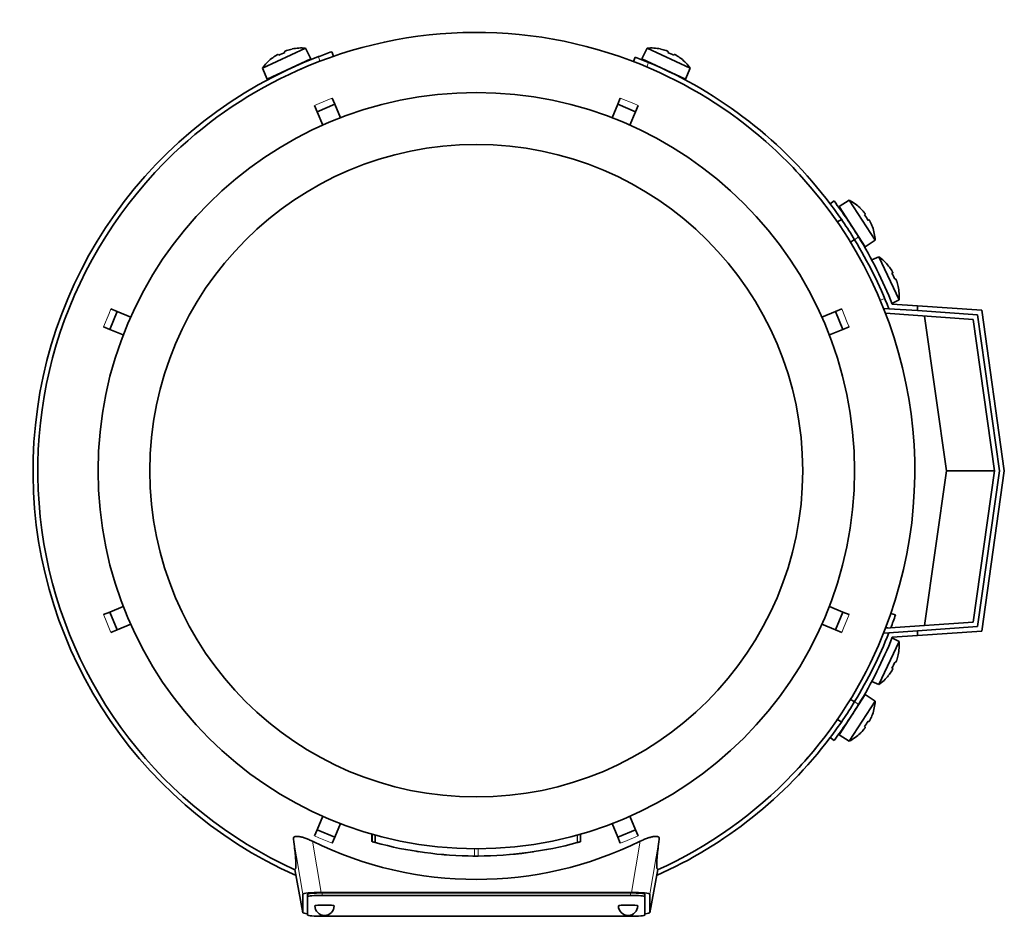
# Model space of a CAD drawing. Header units: millimetres. Extents: x 150 to 747, y -468 to 1127.
# Tile 1 of 12: x 152 to 356, y -468 to -282. Entities that reach past the tile are written whole.
import ezdxf

# ---------------------------------------------------------------- set-up
doc = ezdxf.new("R2010")
doc.units = ezdxf.units.MM
for name, color, linetype in [('LOW_134-1', 7, 'Continuous'), ('M5X8_UNI7687', 7, 'Continuous'), ('VSI134_DIFFUSORE', 7, 'Continuous'), ('VSI134_FILTRO_A', 7, 'Continuous'), ('VSI134_FILTRO_B', 7, 'Continuous'), ('VSI134_TERMINALE', 7, 'Continuous'), ('VSI134_TESTATA', 7, 'Continuous')]:
    doc.layers.add(name, color=color, linetype=linetype)

# ---------------------------------------------------------------- blocks, each defined once
blk = doc.blocks.new('SE2')
at = {"layer": 'LOW_134-1', "color": 7, "linetype": 'Continuous', "lineweight": 35}
for p, q in [((331.4, -341.76), (332.39, -341.83)), ((349.9, -344.06), (331.69, -342.78)), ((354.32, -375.47), (349.9, -344.06)), ((349.9, -406.88), (354.32, -375.47)), ((331.69, -408.15), (349.9, -406.88)), ((332.39, -409.1), (331.4, -409.17))]:
    blk.add_line(p, q, dxfattribs=at)
at = {"layer": 'M5X8_UNI7687', "color": 7, "linetype": 'Continuous', "lineweight": 35}
for p, q in [((202.36, -291.9), (211.29, -287.74)), ((208.52, -287.9), (208.52, -287.93)), ((212.41, -289.97), (211.29, -287.74)), ((282.23, -287.74), (281.11, -289.97)), ((282.23, -287.74), (291.17, -291.9)), ((285.01, -287.93), (285, -287.9)), ((212.41, -289.97), (203.35, -294.2)), ((204.29, -289.9), (204.27, -289.89)), ((205.67, -289.03), (205.78, -289.21)), ((206.96, -288.43), (207.03, -288.62)), ((290.18, -294.2), (281.11, -289.97)), ((286.56, -288.43), (286.5, -288.62)), ((287.85, -289.03), (287.75, -289.21)), ((289.26, -289.89), (289.24, -289.9)), ((202.36, -291.9), (203.35, -294.2)), ((290.18, -294.2), (291.17, -291.9)), ((324.17, -319.32), (322.04, -320.62)), ((322.04, -320.62), (327.48, -329.01)), ((329.54, -327.59), (324.17, -319.32)), ((326.42, -320.95), (326.43, -320.93)), ((327.48, -322.2), (327.32, -322.33)), ((322.53, -323.28), (321.69, -323.83)), ((328.25, -323.39), (328.07, -323.49)), ((328.97, -324.87), (328.99, -324.87)), ((324.42, -328.02), (325.25, -327.47)), ((327.48, -329.01), (329.54, -327.59)), ((330.33, -331.06), (328.83, -331.71)), ((330.33, -331.06), (334.49, -340)), ((332.33, -332.99), (332.34, -332.97)), ((333.2, -334.38), (333.02, -334.48)), ((333.8, -335.66), (333.61, -335.73)), ((334.3, -337.22), (334.33, -337.23)), ((333.03, -340.73), (334.49, -340)), ((334.49, -410.93), (333.03, -410.2)), ((334.49, -410.93), (330.33, -419.87)), ((334.3, -413.71), (334.33, -413.7)), ((333.2, -416.55), (333.02, -416.45)), ((333.8, -415.27), (333.61, -415.2)), ((332.33, -417.94), (332.34, -417.96)), ((328.83, -419.22), (330.33, -419.87)), ((327.48, -421.92), (322.04, -430.31)), ((325.25, -423.46), (324.34, -422.87)), ((329.54, -423.34), (327.48, -421.92)), ((324.17, -431.61), (329.54, -423.34)), ((328.97, -426.06), (328.99, -426.06)), ((321.64, -427.08), (322.53, -427.65)), ((327.48, -428.73), (327.32, -428.6)), ((328.25, -427.54), (328.07, -427.44)), ((322.04, -430.31), (324.17, -431.61)), ((326.42, -429.98), (326.43, -430.01))]:
    blk.add_line(p, q, dxfattribs=at)
for centre, radius, start, end in [((210.5, -297.7), 10, 85.4586, 101.4084), ((283.02, -297.7), 10, 78.5916, 94.5414), ((210.5, -297.7), 10, 128.5916, 144.5414), ((283.02, -297.7), 10, 35.4586, 51.4084), ((210.81, -291.27), 0.5, 115, 138.8118), ((282.71, -291.27), 0.5, 41.1882, 65), ((205.37, -293.81), 0.5, 91.1882, 115), ((288.15, -293.81), 0.5, 65, 88.8118), ((319.56, -328.19), 10, 46.5916, 62.5414), ((322.71, -322.57), 0.5, 9.1315, 33), ((319.56, -328.19), 10, 3.4586, 19.4084), ((325.97, -327.6), 0.5, 33, 56.6899), ((324.52, -339.21), 10, 38.5916, 54.5414), ((324.52, -339.21), 10, 355.4586, 11.4084), ((324.52, -411.73), 10, 348.5916, 4.5414), ((324.52, -411.73), 10, 305.4586, 321.4084), ((325.97, -423.33), 0.5, 303.3101, 327), ((319.56, -422.74), 10, 340.5916, 356.5414), ((322.71, -428.36), 0.5, 327, 349.9069), ((319.56, -422.74), 10, 297.4586, 313.4084)]:
    blk.add_arc(centre, radius, start, end, dxfattribs=at)
for centre, major_axis, ratio, start_param, end_param in [((210.5, -297.69), (9.06, 4.23), 0.996195, 1.335108, 1.449667), ((283.03, -297.69), (-9.06, 4.23), 0.996195, 4.833518, 4.948078), ((210.5, -297.69), (-9.06, -4.23), 0.996195, 4.833518, 4.948078), ((209.57, -295.7), (8.39, 3.91), 0.811251, 1.49595, 1.645642), ((283.96, -295.7), (8.39, -3.91), 0.811251, 1.49595, 1.645642), ((283.03, -297.69), (9.06, -4.23), 0.996195, 1.335108, 1.449667), ((319.57, -328.18), (-5.45, 8.39), 0.996195, 4.833518, 4.948078), ((321.41, -326.99), (5.04, -7.77), 0.811251, 1.49595, 1.645642), ((319.57, -328.18), (5.45, -8.39), 0.996195, 1.335108, 1.449667), ((324.54, -339.2), (-4.23, 9.06), 0.996195, 4.833518, 4.948078), ((326.53, -338.27), (3.91, -8.39), 0.811251, 1.49595, 1.645642), ((324.54, -339.2), (4.23, -9.06), 0.996195, 1.335108, 1.449667), ((324.54, -411.73), (4.23, 9.06), 0.996195, 4.833518, 4.948078), ((326.53, -412.66), (-3.91, -8.39), 0.811251, 1.49595, 1.645642), ((324.54, -411.73), (-4.23, -9.06), 0.996195, 1.335108, 1.449667), ((319.57, -422.75), (5.45, 8.39), 0.996195, 4.833518, 4.948078), ((321.41, -423.94), (-5.04, -7.77), 0.811251, 1.49595, 1.645642), ((319.57, -422.75), (-5.45, -8.39), 0.996195, 1.335108, 1.449667)]:
    blk.add_ellipse(centre, major_axis=major_axis, ratio=ratio, start_param=start_param, end_param=end_param, dxfattribs=at)
for points in [[(205.67, -289.03), (205.67, -289.03), (205.67, -289.03), (205.66, -289.03), (205.65, -289.03), (205.63, -289.03), (205.61, -289.04), (205.59, -289.05), (205.56, -289.06), (205.53, -289.07), (205.5, -289.09), (205.46, -289.11), (205.42, -289.12), (205.39, -289.15), (205.35, -289.17), (205.31, -289.19), (205.27, -289.21), (205.24, -289.23), (205.22, -289.24)], [(207.41, -288.22), (207.4, -288.23), (207.36, -288.24), (207.32, -288.25), (207.28, -288.27), (207.23, -288.28), (207.19, -288.3), (207.16, -288.32), (207.12, -288.33), (207.08, -288.35), (207.05, -288.36), (207.03, -288.37), (207.01, -288.39), (206.99, -288.4), (206.98, -288.41), (206.97, -288.42), (206.96, -288.42), (206.96, -288.43), (206.96, -288.43)], [(286.56, -288.43), (286.57, -288.43), (286.57, -288.42), (286.56, -288.42), (286.55, -288.41), (286.54, -288.4), (286.52, -288.39), (286.5, -288.37), (286.47, -288.36), (286.44, -288.35), (286.41, -288.33), (286.37, -288.32), (286.33, -288.3), (286.29, -288.28), (286.25, -288.27), (286.21, -288.25), (286.16, -288.24), (286.13, -288.23), (286.11, -288.22)], [(288.3, -289.24), (288.29, -289.23), (288.26, -289.21), (288.22, -289.19), (288.18, -289.17), (288.14, -289.15), (288.1, -289.12), (288.07, -289.11), (288.03, -289.09), (288, -289.07), (287.97, -289.06), (287.94, -289.05), (287.91, -289.04), (287.89, -289.03), (287.88, -289.03), (287.87, -289.03), (287.86, -289.03), (287.85, -289.03), (287.85, -289.03)], [(327.48, -322.2), (327.48, -322.2), (327.48, -322.2), (327.48, -322.19), (327.48, -322.18), (327.47, -322.16), (327.46, -322.14), (327.45, -322.12), (327.44, -322.09), (327.42, -322.07), (327.4, -322.04), (327.37, -322), (327.35, -321.97), (327.32, -321.93), (327.3, -321.9), (327.27, -321.86), (327.24, -321.83), (327.22, -321.8), (327.21, -321.79)], [(328.52, -323.81), (328.51, -323.8), (328.5, -323.77), (328.48, -323.72), (328.46, -323.68), (328.43, -323.64), (328.41, -323.61), (328.39, -323.57), (328.37, -323.54), (328.35, -323.5), (328.33, -323.48), (328.32, -323.45), (328.3, -323.43), (328.29, -323.42), (328.28, -323.4), (328.27, -323.4), (328.26, -323.39), (328.25, -323.39), (328.25, -323.39)], [(333.2, -334.38), (333.2, -334.38), (333.2, -334.37), (333.2, -334.36), (333.2, -334.35), (333.2, -334.33), (333.19, -334.31), (333.18, -334.29), (333.17, -334.26), (333.16, -334.23), (333.14, -334.2), (333.12, -334.16), (333.1, -334.13), (333.08, -334.09), (333.06, -334.05), (333.04, -334.01), (333.02, -333.97), (333, -333.94), (332.99, -333.93)], [(334.01, -336.12), (334, -336.1), (333.99, -336.07), (333.98, -336.02), (333.96, -335.98), (333.95, -335.94), (333.93, -335.9), (333.91, -335.86), (333.9, -335.82), (333.88, -335.79), (333.87, -335.76), (333.85, -335.73), (333.84, -335.71), (333.83, -335.69), (333.82, -335.68), (333.81, -335.67), (333.8, -335.66), (333.8, -335.66), (333.8, -335.66)], [(332.99, -417.01), (333, -416.99), (333.02, -416.96), (333.04, -416.92), (333.06, -416.88), (333.08, -416.84), (333.1, -416.8), (333.12, -416.77), (333.14, -416.73), (333.16, -416.7), (333.17, -416.67), (333.18, -416.64), (333.19, -416.62), (333.2, -416.6), (333.2, -416.58), (333.2, -416.57), (333.2, -416.56), (333.2, -416.56), (333.2, -416.55)], [(333.8, -415.27), (333.8, -415.27), (333.8, -415.27), (333.81, -415.26), (333.82, -415.25), (333.83, -415.24), (333.84, -415.22), (333.85, -415.2), (333.87, -415.18), (333.88, -415.14), (333.9, -415.11), (333.91, -415.07), (333.93, -415.04), (333.95, -415), (333.96, -414.95), (333.98, -414.91), (333.99, -414.87), (334, -414.83), (334.01, -414.82)], [(327.21, -429.15), (327.22, -429.13), (327.24, -429.11), (327.27, -429.07), (327.3, -429.03), (327.32, -429), (327.35, -428.96), (327.37, -428.93), (327.4, -428.9), (327.42, -428.87), (327.44, -428.84), (327.45, -428.81), (327.46, -428.79), (327.47, -428.77), (327.48, -428.76), (327.48, -428.74), (327.48, -428.73), (327.48, -428.73), (327.48, -428.73)], [(328.25, -427.54), (328.25, -427.54), (328.26, -427.54), (328.27, -427.54), (328.28, -427.53), (328.29, -427.52), (328.3, -427.5), (328.32, -427.48), (328.33, -427.46), (328.35, -427.43), (328.37, -427.4), (328.39, -427.36), (328.41, -427.33), (328.43, -427.29), (328.46, -427.25), (328.48, -427.21), (328.5, -427.17), (328.51, -427.14), (328.52, -427.12)]]:
    blk.add_open_spline(points, degree=3, dxfattribs=at)
at = {"layer": 'VSI134_DIFFUSORE', "color": 7, "linetype": 'Continuous', "lineweight": 35}
for start, end in [(333.515, 336.5043), (316.2931, 320.745)]:
    blk.add_arc((246.76, -375.47), 91, start, end, dxfattribs=at)
at = {"layer": 'VSI134_FILTRO_A', "color": 4, "linetype": 'Continuous', "lineweight": 9}
for p, q in [((214.32, -290.45), (213.99, -289.5)), ((332.34, -408.1), (331.78, -407.91))]:
    blk.add_line(p, q, dxfattribs=at)
at = {"layer": 'VSI134_FILTRO_A', "color": 7, "linetype": 'Continuous', "lineweight": 35}
for p, q in [((217.14, -289.42), (216.81, -288.48)), ((333.75, -405.42), (332.81, -405.09))]:
    blk.add_line(p, q, dxfattribs=at)
for start, end in [(110.8687, 246.0068), (109, 110.8687), (339.2424, 341), (293.9932, 322.9759)]:
    blk.add_arc((246.76, -375.47), 92, start, end, dxfattribs=at)
at = {"layer": 'VSI134_FILTRO_B', "color": 7, "linetype": 'Continuous', "lineweight": 35}
for p, q in [((279.73, -289.58), (279.37, -290.51)), ((331.72, -342.85), (331.87, -342.8))]:
    blk.add_line(p, q, dxfattribs=at)
at = {"layer": 'VSI134_FILTRO_B', "color": 4, "linetype": 'Continuous', "lineweight": 9}
for p, q in [((282.52, -290.7), (282.16, -291.63)), ((330.6, -340.07), (331.53, -339.71))]:
    blk.add_line(p, q, dxfattribs=at)
at = {"layer": 'VSI134_FILTRO_B', "color": 7, "linetype": 'Continuous', "lineweight": 35}
for start, end in [(67.1313, 69), (37.0241, 67.1313)]:
    blk.add_arc((246.76, -375.47), 92, start, end, dxfattribs=at)
at = {"layer": 'VSI134_TERMINALE', "color": 7, "linetype": 'Continuous', "lineweight": 35}
for p, q in [((321.01, -319.47), (320.21, -320.07)), ((333.09, -340.88), (338.32, -341.24)), ((338.32, -341.24), (351.66, -342.17)), ((338.32, -341.24), (338.32, -342.24)), ((332.39, -341.83), (338.32, -342.24)), ((350.78, -343.11), (338.32, -342.24)), ((355.33, -375.47), (350.78, -343.11)), ((351.66, -342.17), (356.34, -375.47)), ((344.32, -375.47), (339.81, -343.35)), ((339.81, -407.58), (344.32, -375.47)), ((344.32, -375.47), (354.32, -375.47)), ((350.78, -407.82), (355.33, -375.47)), ((356.34, -375.47), (351.66, -408.76)), ((338.32, -408.69), (350.78, -407.82)), ((332.39, -409.1), (338.32, -408.69)), ((333.09, -410.06), (338.32, -409.69)), ((338.32, -408.69), (338.32, -409.69)), ((351.66, -408.76), (338.32, -409.69)), ((320.21, -430.86), (321.01, -431.47))]:
    blk.add_line(p, q, dxfattribs=at)
at = {"layer": 'VSI134_TERMINALE', "color": 4, "linetype": 'Continuous', "lineweight": 9}
for p, q in [((326.08, -326.91), (325.28, -327.52)), ((325.28, -423.41), (326.08, -424.02))]:
    blk.add_line(p, q, dxfattribs=at)
at = {"layer": 'VSI134_TERMINALE', "color": 7, "linetype": 'Continuous', "lineweight": 35}
for radius, start, end in [(92, 31.4101, 37.0241), (93, 31.4706, 37.0241), (93, 21.8355, 31.4706), (92, 21.4458, 31.4101), (92, 328.5899, 338.5542), (93, 328.5294, 338.1645), (92, 322.9759, 328.5899), (93, 322.9759, 328.5294)]:
    blk.add_arc((246.76, -375.47), radius, start, end, dxfattribs=at)
at = {"layer": 'VSI134_TESTATA', "color": 7, "linetype": 'Continuous', "lineweight": 35}
for p, q in [((210.48, -292.01), (209.67, -292.37)), ((216.88, -298.1), (217.42, -299.4)), ((276.1, -299.4), (276.64, -298.1)), ((213.73, -300.94), (213.19, -299.64)), ((213.73, -300.94), (217.42, -299.4)), ((217.42, -299.4), (218.58, -302.2)), ((274.95, -302.2), (276.1, -299.4)), ((276.1, -299.4), (279.8, -300.94)), ((280.34, -299.64), (279.8, -300.94)), ((214.88, -303.73), (213.73, -300.94)), ((279.8, -300.94), (278.64, -303.73)), ((170.7, -346.13), (172.23, -342.43)), ((170.93, -341.89), (172.23, -342.43)), ((172.23, -342.43), (175.03, -343.59)), ((318.5, -343.59), (321.29, -342.43)), ((321.29, -342.43), (322.59, -341.89)), ((321.29, -342.43), (322.82, -346.13)), ((170.7, -346.13), (169.4, -345.59)), ((173.5, -347.28), (170.7, -346.13)), ((322.82, -346.13), (320.03, -347.28)), ((324.13, -345.59), (322.82, -346.13)), ((170.7, -404.81), (173.5, -403.65)), ((320.03, -403.65), (322.82, -404.81)), ((169.4, -405.35), (170.7, -404.81)), ((172.23, -408.5), (170.7, -404.81)), ((322.82, -404.81), (321.29, -408.5)), ((322.82, -404.81), (324.13, -405.35)), ((172.23, -408.5), (170.93, -409.04)), ((175.03, -407.34), (172.23, -408.5)), ((321.29, -408.5), (318.5, -407.34)), ((322.59, -409.04), (321.29, -408.5)), ((324.47, -422.82), (324.36, -422.84)), ((321.63, -427.2), (321.6, -427.04)), ((213.73, -450), (214.88, -447.2)), ((278.64, -447.2), (279.8, -450)), ((218.58, -448.73), (217.42, -451.53)), ((276.1, -451.53), (274.95, -448.73)), ((213.19, -451.3), (213.73, -450)), ((217.42, -451.53), (213.73, -450)), ((217.42, -451.53), (216.88, -452.83)), ((225.11, -450.92), (225.11, -452.48)), ((225.15, -450.93), (225.15, -452.49)), ((225.77, -451.11), (225.77, -452.66)), ((268.4, -452.49), (268.4, -450.93)), ((268.4, -452.49), (268.4, -450.93)), ((279.8, -450), (276.1, -451.53)), ((276.64, -452.83), (276.1, -451.53)), ((279.8, -450), (280.34, -451.3)), ((267.71, -452.67), (267.77, -452.66)), ((234.75, -454.56), (234.76, -454.56)), ((240.82, -455.25), (240.82, -455.25)), ((252.76, -455.24), (252.76, -455.24)), ((209.12, -458.24), (210.76, -467.23)), ((282.76, -467.23), (284.41, -458.25)), ((210.76, -467.23), (210.76, -463.39)), ((211.76, -463.89), (211.76, -463.39)), ((214.58, -463.04), (278.94, -463.04)), ((278.76, -463.13), (214.76, -463.13)), ((278.76, -463.63), (214.76, -463.63)), ((281.76, -463.89), (281.76, -463.39)), ((282.76, -463.39), (282.76, -467.23)), ((211.76, -463.89), (211.76, -467.72)), ((281.76, -467.72), (281.76, -463.89)), ((214.76, -467.98), (278.76, -467.98))]:
    blk.add_line(p, q, dxfattribs=at)
at = {"layer": 'VSI134_TESTATA', "color": 4, "linetype": 'Continuous', "lineweight": 9}
for p, q in [((215.97, -298.48), (216.88, -298.1)), ((279.42, -299.26), (276.64, -298.1)), ((215.97, -298.48), (213.19, -299.64)), ((279.42, -299.26), (280.34, -299.64)), ((170.55, -342.8), (169.4, -345.59)), ((170.55, -342.8), (170.93, -341.89)), ((323.75, -344.67), (322.59, -341.89)), ((323.75, -344.67), (324.13, -345.59)), ((169.78, -406.26), (169.4, -405.35)), ((169.78, -406.26), (170.93, -409.04)), ((322.97, -408.13), (324.13, -405.35)), ((322.97, -408.13), (322.59, -409.04)), ((214.1, -451.67), (213.19, -451.3)), ((225.16, -452.49), (225.16, -450.93)), ((267.71, -452.67), (267.71, -451.12)), ((267.77, -452.66), (267.77, -451.1)), ((268.39, -452.49), (268.39, -450.93)), ((277.56, -452.45), (280.34, -451.3)), ((210.76, -463.39), (208.8, -451.95)), ((214.58, -463.04), (212.76, -452.41)), ((214.1, -451.67), (216.88, -452.83)), ((277.56, -452.45), (276.64, -452.83)), ((280.77, -452.41), (278.94, -463.04)), ((284.73, -451.95), (282.76, -463.39)), ((246.41, -455.47), (246.41, -453.97)), ((247.12, -455.47), (247.12, -453.97)), ((209.12, -458.24), (210.76, -467.23)), ((282.76, -467.23), (284.41, -458.24)), ((214.76, -463.63), (214.76, -463.13)), ((278.76, -463.63), (278.76, -463.13))]:
    blk.add_line(p, q, dxfattribs=at)
at = {"layer": 'VSI134_TESTATA', "color": 7, "linetype": 'Continuous', "lineweight": 35}
for radius in [78.5, 67.74]:
    blk.add_circle((246.76, -375.47), radius, dxfattribs=at)
for centre, radius, start, end in [((246.76, -375.47), 91, 66.5051, 114.0561), ((246.76, -375.47), 91, 47.4949, 66.5051), ((246.76, -375.47), 91, 114.0561, 133.594), ((246.76, -375.47), 91, 42.5051, 47.4949), ((246.76, -375.47), 91, 133.594, 245.5753), ((246.76, -375.47), 91, 336.505, 42.5051), ((246.76, -375.47), 91, 316.4064, 336.505), ((246.76, -375.47), 91, 294.4247, 316.2931), ((246.76, -383.29), 77.03, 243.8059, 296.1941), ((246.76, -375.47), 80, 254.3278, 254.3303), ((245.65, -379.48), 75.83, 254.3174, 254.8013), ((246.76, -375.48), 79.99, 254.7875, 269.7463), ((246.76, -375.47), 80, 270.2544, 285.1819), ((246.76, -375.47), 80, 285.1934, 285.3228), ((248.89, -383.16), 72.02, 285.1964, 285.7129), ((246.76, -375.47), 80, 261.0009, 261.3628), ((246.76, -375.47), 80, 264.8308, 265.4118), ((246.78, -373.65), 81.82, 269.4577, 269.6802), ((246.76, -375.47), 80, 269.745, 270.2544), ((246.77, -375.56), 79.91, 275.1156, 278.5117), ((215.26, -465.81), 2, 180, 270), ((215.26, -465.81), 2, 270, 0), ((278.26, -465.81), 2, 180, 270), ((278.26, -465.81), 2, 270, 0)]:
    blk.add_arc(centre, radius, start, end, dxfattribs=at)
for centre, major_axis, ratio, start_param, end_param in [((214.83, -463.41), (4.06, -0.02), 0.091176, 1.630723, 3.142092), ((214.76, -463.39), (3, 0), 0.087156, 1.570796, 3.141593), ((214.76, -463.89), (3, 0), 0.087156, 1.570796, 3.141593), ((278.76, -463.39), (3, 0), 0.087156, 0, 1.570796), ((278.76, -463.89), (3, 0), 0.087156, 0, 1.570796), ((278.7, -463.41), (-4.06, -0.02), 0.091176, 3.141094, 4.652463), ((215.26, -465.81), (2, 0), 0.087156, 0, 3.141593), ((278.26, -465.81), (2, 0), 0.087156, 0, 3.141593), ((214.83, -467.2), (4.06, 0.02), 0.091176, 3.141095, 3.858067), ((214.76, -467.72), (-3, 0), 0.087156, 0, 1.570796), ((278.76, -467.72), (-3, 0), 0.087156, 1.570796, 3.141593), ((278.7, -467.2), (-4.06, 0.02), 0.091176, 2.425118, 3.142091)]:
    blk.add_ellipse(centre, major_axis=major_axis, ratio=ratio, start_param=start_param, end_param=end_param, dxfattribs=at)
for points, knots in [([(208.8, -451.95), (208.79, -451.85), (208.8, -451.76), (208.86, -451.61), (208.92, -451.54), (209.09, -451.44), (209.2, -451.41), (209.5, -451.37), (209.67, -451.38), (209.97, -451.41), (210.07, -451.43), (210.29, -451.47), (210.41, -451.5), (210.64, -451.56), (210.76, -451.6), (211.01, -451.68), (211.13, -451.72), (211.51, -451.85), (211.76, -451.96), (212.27, -452.18), (212.51, -452.29), (212.76, -452.41)], [0, 0, 0, 0, 0.125, 0.125, 0.25, 0.25, 0.375, 0.375, 0.5, 0.5, 0.5625, 0.5625, 0.625, 0.625, 0.6875, 0.6875, 0.75, 0.75, 0.875, 0.875, 1, 1, 1, 1]), ([(280.77, -452.41), (281.01, -452.29), (281.26, -452.18), (281.76, -451.96), (282.01, -451.86), (282.52, -451.68), (282.76, -451.6), (283.23, -451.47), (283.45, -451.43), (283.75, -451.39), (283.85, -451.38), (284.02, -451.38), (284.1, -451.38), (284.32, -451.4), (284.44, -451.44), (284.61, -451.54), (284.67, -451.61), (284.73, -451.76), (284.74, -451.85), (284.73, -451.95)], [0, 0, 0, 0, 0.125, 0.125, 0.25, 0.25, 0.375, 0.375, 0.5, 0.5, 0.5625, 0.5625, 0.625, 0.625, 0.75, 0.75, 0.875, 0.875, 1, 1, 1, 1]), ([(209.12, -458.24), (209.15, -458.22), (209.18, -458.2), (209.23, -458.12), (209.26, -458.07), (209.29, -457.9), (209.31, -457.8), (209.33, -457.53), (209.33, -457.36), (209.32, -456.75), (209.29, -456.18), (209.13, -454.53), (209, -453.45), (208.8, -451.95)], [0, 0, 0, 0, 0.125, 0.125, 0.25, 0.25, 0.375, 0.375, 0.5, 0.5, 0.75, 0.75, 1, 1, 1, 1]), ([(284.73, -451.95), (284.53, -453.45), (284.4, -454.52), (284.28, -455.77), (284.25, -456.12), (284.21, -456.71), (284.2, -456.96), (284.2, -457.37), (284.2, -457.53), (284.22, -457.8), (284.23, -457.91), (284.27, -458.07), (284.29, -458.12), (284.35, -458.2), (284.38, -458.22), (284.41, -458.24)], [0, 0, 0, 0, 0.25, 0.25, 0.375, 0.375, 0.5, 0.5, 0.625, 0.625, 0.75, 0.75, 0.875, 0.875, 1, 1, 1, 1])]:
    blk.add_open_spline(points, degree=3, knots=knots, dxfattribs=at)
blk.add_open_spline([(240.55, -455.22), (240.43, -455.22), (240.36, -455.21), (240.36, -455.21)], degree=3, dxfattribs=at)

msp = doc.modelspace()

# ---------------------------------------------------------------- block references
msp.add_blockref('SE2', (0, 0))

doc.saveas('drawing.dxf')
